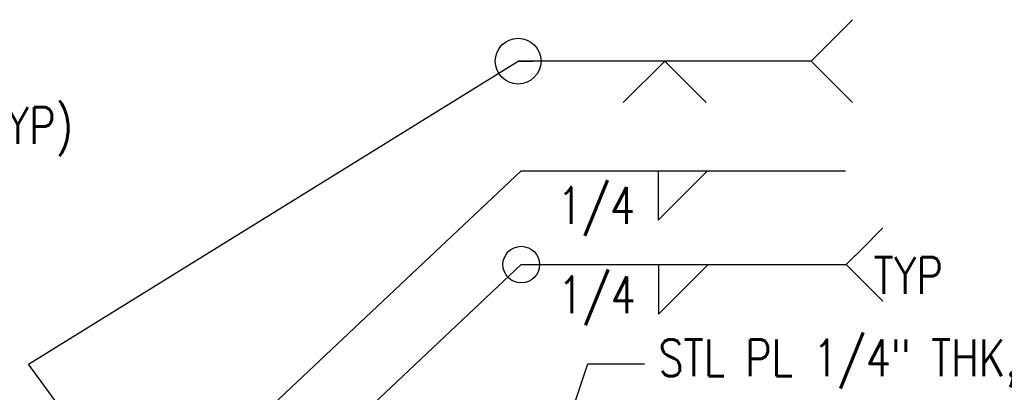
# Model space of a CAD drawing. Header units: inches. Extents: x -39 to 824, y 5 to 218.
# Tile 5 of 13: x 103.27 to 116.7, y 58.74 to 63.83. Entities that reach past the tile are written whole.
import ezdxf
from ezdxf import colors
from ezdxf.entities.mleader import LeaderData, LeaderLine
from ezdxf.math import Vec2, Vec3

# ---------------------------------------------------------------- set-up
doc = ezdxf.new("R2010")
doc.units = ezdxf.units.IN
doc.header["$MEASUREMENT"] = 0
for name, color, linetype in [('A-DETL-THIN', 1, 'Continuous'), ('G-ANNO-TEXT', 2, 'Continuous'), ('S-ANNO-NOTE', 2, 'Continuous')]:
    doc.layers.add(name, color=color, linetype=linetype)
doc.styles.add('Annotative', font='romans.shx', dxfattribs={"width": 0.8, "height": 0.125})

# ---------------------------------------------------------------- blocks, each defined once
blk = doc.blocks.new('HDR-Si_Weld-Symbol - Bottom-1969923-WELD DETAIL AT DOOR EDGE')
at = {"layer": 'S-ANNO-NOTE'}
for p, q in [((-0.4375, 0), (0.6709, 0)), ((0.0313, -0.1691), (0.2004, 0)), ((0.0313, 0), (0.0313, -0.1691))]:
    blk.add_line(p, q, dxfattribs=at)
blk = doc.blocks.new('HDR-Si_Weld-Symbol - Bottom-1969904-DETAIL AT BOTTOM OF DOOR')
at = {"layer": 'S-ANNO-NOTE'}
for p, q in [((0.6709, 0), (0.7959, 0.125)), ((-0.4375, 0), (0.6709, 0)), ((0.0313, -0.1691), (0.2004, 0)), ((0.0313, 0), (0.0313, -0.1691)), ((0.6709, 0), (0.7959, -0.125))]:
    blk.add_line(p, q, dxfattribs=at)
blk.add_circle((-0.4375, 0), 0.0625, dxfattribs=at)
blk = doc.blocks.new('AWS Weld Sym - V Groove')
at = {"layer": 'S-ANNO-NOTE'}
for p, q in [((-2.0269, 1.6337), (-1.8855, 1.7752)), ((-2.0269, 1.6337), (-3.0269, 1.6337)), ((-2.5269, 1.6337), (-2.6684, 1.4923)), ((-2.5269, 1.6337), (-2.3855, 1.4923)), ((-2.0269, 1.6337), (-1.8855, 1.4923))]:
    blk.add_line(p, q, dxfattribs=at)
blk.add_circle((-3.0269, 1.6337), 0.0781, dxfattribs=at)
blk = doc.blocks.new('_None')

msp = doc.modelspace()

# ---------------------------------------------------------------- linework, layer by layer
at = {"layer": 'A-DETL-THIN', "lineweight": -3}
msp.add_line((111.02, 59.1276), (111.7933, 59.1276), dxfattribs=at)

# ---------------------------------------------------------------- block references
at = {"layer": 'S-ANNO-NOTE', "lineweight": -3, "xscale": 4, "yscale": 4, "zscale": 4}
msp.add_blockref('AWS Weld Sym - V Groove', (122.1773, 56.7257), dxfattribs=at)

# ---------------------------------------------------------------- texts
at = {"layer": 'G-ANNO-TEXT', "lineweight": -3, "char_height": 0.5, "line_spacing_factor": 0.981704, "style": 'Annotative', "bg_fill": 2}
for s, insert, width, attachment_point in [('\\pxqr,t3.2,6.4,9.6,12.8,16,19.2,22.4,25.6,28.8,32,35.2,38.4,41.6,44.8,48,51.2,54.4,57.6,60.8,64,67.2,70.4,73.6,76.8,80,83.2,86.4,89.6,92.8,96,99.2,102.4;{1/4}', (111.6665, 61.5409), 1.254627, 3), ('\\pxt3.2,6.4,9.6,12.8,16,19.2,22.4,25.6,28.8,32,35.2,38.4,41.6,44.8,48,51.2,54.4,57.6,60.8,64,67.2,70.4,73.6,76.8,80,83.2,86.4,89.6,92.8,96,99.2,102.4;{TYP}', (114.9225, 60.3366), 1.119748, 4), ('\\pxqr,t3.2,6.4,9.6,12.8,16,19.2,22.4,25.6,28.8,32,35.2,38.4,41.6,44.8,48,51.2,54.4,57.6,60.8,64,67.2,70.4,73.6,76.8,80,83.2,86.4,89.6,92.8,96,99.2,102.4;{1/4}', (111.6747, 60.3223), 1.254627, 3)]:
    msp.add_mtext(s, dxfattribs=dict(at, insert=insert, width=width, attachment_point=attachment_point))

# ---------------------------------------------------------------- leaders
at = {"layer": 'S-ANNO-NOTE', "lineweight": -3}
ml = msp.add_multileader_mtext('Standard', dxfattribs=at)
ml.set_content('{\\C256;STL PL 1/4" THK, TYP}', color=2, style='Annotative')
ml.set_leader_properties(color=1)
ml.build(insert=Vec2(0, 0))
ml.multileader.update_dxf_attribs({"text_right_attachment_type": 3, "dogleg_length": 0.36, "arrow_head_size": 0.72, "scale": 4})
ctx = ml.context
ctx.base_point, ctx.scale, ctx.char_height, ctx.arrow_head_size, ctx.landing_gap_size, ctx.plane_origin = Vec3(111.6258, 59.1276), 4, 0.5, 0.72, 0.36, Vec3(94.2921, 104.5749)
ctx.right_attachment = 3
notes = []
notes.append((ctx, [(0, (1, 1, 0), (111.02, 59.1276), (1, 0), 0.6058, [(0, [(108.2857, 55.4534), (110.0211, 56.1365)], 0, [])])]))
ctx.mtext.insert, ctx.mtext.width, ctx.mtext.flow_direction = Vec3(111.9858, 59.4609), 8.867773, 5
ml = msp.add_multileader_mtext('Standard', dxfattribs=at)
ml.set_content('\\pxqr,t3.2,6.4,9.6,12.8,16,19.2,22.4,25.6,28.8,32,35.2,38.4,41.6,44.8,48,51.2,54.4,57.6,60.8,64,67.2,70.4,73.6,76.8,80,83.2,86.4,89.6,92.8,96,99.2,102.4;{\\C256; }', color=2, style='Annotative')
ml.set_leader_properties(color=256)
ml.build(insert=Vec2(0, 0))
ml.multileader.update_dxf_attribs({"has_dogleg": 0, "text_right_attachment_type": 3, "dogleg_length": 0.36, "arrow_head_size": 0.72, "scale": 4})
ctx = ml.context
ctx.base_point, ctx.scale, ctx.char_height, ctx.arrow_head_size, ctx.landing_gap_size, ctx.plane_origin = Vec3(102.2673, 59.1253), 4, 0.5, 0.72, 0.36, Vec3(117.2227, 29.0444)
ctx.right_attachment, ctx.text_align_type = 3, 2
notes.append((ctx, [(0, (1, 1, 0), (103.4178, 59.1253), (-1, 0), 0.0305, [(0, [(104.5211, 57.5784)], 0, [])])]))
ctx.mtext.insert, ctx.mtext.width, ctx.mtext.alignment, ctx.mtext.flow_direction = Vec3(103.0273, 59.3753), 8.086308, 3, 5
for ctx, leaders in notes:
    for number, flags, end, landing, length, lines in leaders:
        leader = LeaderData()
        leader.index, (leader.has_last_leader_line, leader.has_dogleg_vector, leader.attachment_direction) = number, flags
        leader.last_leader_point, leader.dogleg_vector, leader.dogleg_length = Vec3(end), Vec3(landing), length
        for number, points, colour, breaks in lines:
            line = LeaderLine()
            line.index, line.vertices, line.color, line.breaks = number, Vec3.list(points), colors.encode_raw_color(colour), breaks
            leader.lines.append(line)
        ctx.leaders.append(leader)

# ---------------------------------------------------------------- next in the draw order: block references
at = {"layer": 'S-ANNO-NOTE', "lineweight": -3, "xscale": 4, "yscale": 4, "zscale": 4}
for name, p in [('HDR-Si_Weld-Symbol - Bottom-1969923-WELD DETAIL AT DOOR EDGE', (111.8537, 61.7645)), ('HDR-Si_Weld-Symbol - Bottom-1969904-DETAIL AT BOTTOM OF DOOR', (111.8619, 60.4833))]:
    msp.add_blockref(name, p, dxfattribs=at)

# ---------------------------------------------------------------- next in the draw order: leaders
at = {"layer": 'S-ANNO-NOTE', "lineweight": -3}
ml = msp.add_multileader_mtext('Standard', dxfattribs=at)
ml.set_content('', color=2, style='Annotative')
ml.set_leader_properties()
ml.set_arrow_properties(name='NONE')
ml.build(insert=Vec2(0, 0))
ml.multileader.update_dxf_attribs({"dogleg_length": 0.36, "arrow_head_size": 0.72, "scale": 4})
ctx = ml.context
ctx.base_point, ctx.scale, ctx.char_height, ctx.arrow_head_size, ctx.landing_gap_size, ctx.plane_origin = Vec3(110.2747, 63.2607), 4, 0.5, 0.72, 0.36, Vec3(103.1091, 59.6169)
notes = []
notes.append((ctx, [(0, (1, 1, 0), (110.0696, 63.2607), (1, 0), 0.2051, [(0, [(103.3873, 59.1253)], 0, [])])]))
ctx.mtext.insert, ctx.mtext.flow_direction = Vec3(110.6347, 63.5107), 5
at = {"layer": 'S-ANNO-NOTE'}
ml = msp.add_multileader_mtext('Standard', dxfattribs=at)
ml.set_content('\\A1;3/8" STEEL INTERIOR PLATE, (TYP)', color=2, style='Annotative')
ml.set_leader_properties(color=1)
ml.build(insert=Vec2(0, 0))
ml.multileader.update_dxf_attribs({"text_right_attachment_type": 3, "dogleg_length": 0.125, "arrow_head_size": 0.72, "scale": 4})
ctx = ml.context
ctx.base_point, ctx.scale, ctx.char_height, ctx.arrow_head_size, ctx.landing_gap_size, ctx.plane_origin = Vec3(94.1392, 62.2969), 4, 0.5, 0.72, 0.36, Vec3(101.5209, 57.5784)
ctx.right_attachment = 3
notes.append((ctx, [(0, (1, 1, 0), (101.8354, 61.2731), (-1, 0), 0.5, [(0, [(101.8354, 57.5784)], 0, [])])]))
ctx.mtext.insert, ctx.mtext.width, ctx.mtext.flow_direction = Vec3(94.4992, 62.6302), 7.166307, 5
at = {"layer": 'S-ANNO-NOTE', "lineweight": -3}
ml = msp.add_multileader_mtext('Standard', dxfattribs=at)
ml.set_content('\\pxqr,t3.2,6.4,9.6,12.8,16,19.2,22.4,25.6,28.8,32,35.2,38.4,41.6,44.8,48,51.2,54.4,57.6,60.8,64,67.2,70.4,73.6,76.8,80,83.2,86.4,89.6,92.8,96,99.2,102.4;{\\C256; }', color=2, style='Annotative')
ml.set_leader_properties(color=256)
ml.build(insert=Vec2(0, 0))
ml.multileader.update_dxf_attribs({"text_right_attachment_type": 3, "dogleg_length": 0.36, "arrow_head_size": 0.72, "scale": 4})
ctx = ml.context
ctx.base_point, ctx.scale, ctx.char_height, ctx.arrow_head_size, ctx.landing_gap_size, ctx.plane_origin = Vec3(110.3276, 61.7645), 4, 0.5, 0.72, 0.36, Vec3(116.9019, 25.5038)
ctx.right_attachment = 3
notes.append((ctx, [(1, (1, 1, 0), (110.1119, 61.7645), (1, 0), 0.2156, [(0, [(104.7711, 56.7345)], 0, [])])]))
ctx.mtext.insert, ctx.mtext.width, ctx.mtext.flow_direction = Vec3(110.6876, 62.0145), 8.086308, 5
ml = msp.add_multileader_mtext('Standard', dxfattribs=at)
ml.set_content('\\pxqr,t3.2,6.4,9.6,12.8,16,19.2,22.4,25.6,28.8,32,35.2,38.4,41.6,44.8,48,51.2,54.4,57.6,60.8,64,67.2,70.4,73.6,76.8,80,83.2,86.4,89.6,92.8,96,99.2,102.4;{\\C256; }', color=2, style='Annotative')
ml.set_leader_properties(color=256)
ml.build(insert=Vec2(0, 0))
ml.multileader.update_dxf_attribs({"text_right_attachment_type": 3, "dogleg_length": 0.36, "arrow_head_size": 0.72, "scale": 4})
ctx = ml.context
ctx.base_point, ctx.scale, ctx.char_height, ctx.arrow_head_size, ctx.landing_gap_size, ctx.plane_origin = Vec3(110.3276, 60.4833), 4, 0.5, 0.72, 0.36, Vec3(116.9019, 24.2227)
ctx.right_attachment = 3
notes.append((ctx, [(1, (1, 1, 0), (110.1119, 60.4833), (1, 0), 0.2156, [(0, [(104.7711, 55.4534)], 0, [])])]))
ctx.mtext.insert, ctx.mtext.width, ctx.mtext.flow_direction = Vec3(110.6876, 60.7333), 8.086308, 5
for ctx, leaders in notes:
    for number, flags, end, landing, length, lines in leaders:
        leader = LeaderData()
        leader.index, (leader.has_last_leader_line, leader.has_dogleg_vector, leader.attachment_direction) = number, flags
        leader.last_leader_point, leader.dogleg_vector, leader.dogleg_length = Vec3(end), Vec3(landing), length
        for number, points, colour, breaks in lines:
            line = LeaderLine()
            line.index, line.vertices, line.color, line.breaks = number, Vec3.list(points), colors.encode_raw_color(colour), breaks
            leader.lines.append(line)
        ctx.leaders.append(leader)

doc.saveas('drawing.dxf')
